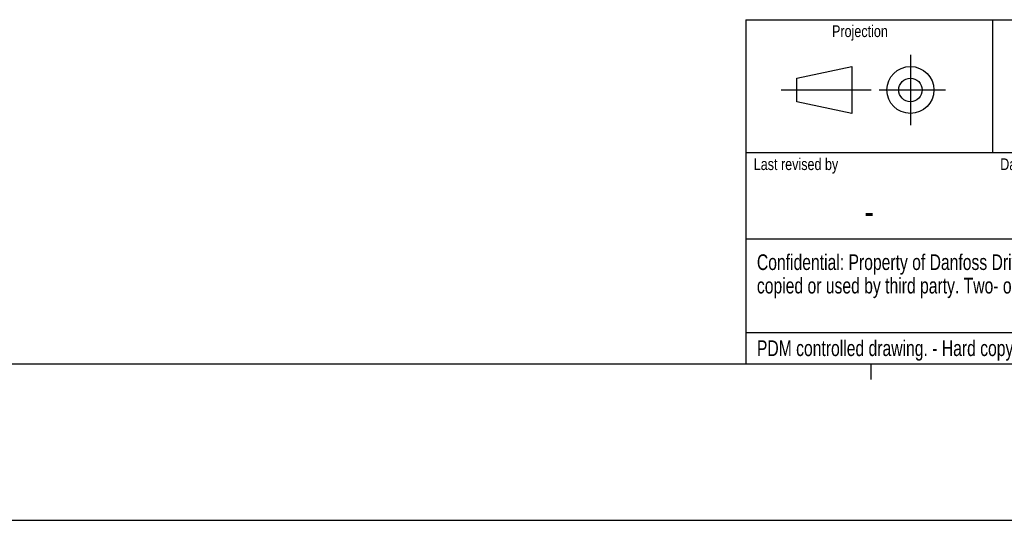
# Model space of a CAD drawing. Extents: x 0 to 594, y 0 to 420.
# Tile 48 of 126: x 300 to 426, y 0 to 64. Entities that reach past the tile are written whole.
import ezdxf
from ezdxf.enums import TextEntityAlignment as Align

# ---------------------------------------------------------------- set-up
doc = ezdxf.new("R2010")
doc.units = 0
doc.header["$LTSCALE"] = 32.67
doc.layers.get('0').update_dxf_attribs({"linetype": 'CONTINUOUS'})
doc.styles.get("Standard").update_dxf_attribs({"font": 'txt', "width": 0.8})

# ---------------------------------------------------------------- blocks, each defined once
blk = doc.blocks.new('FORMAT_BL0', base_point=(477.8, 42.53))
at = {"color": 3, "linetype": 'CONTINUOUS'}
for p, q in [((414.02, 59.52), (414.02, 50.52)), ((399.52, 56.52), (406.52, 58.02)), ((406.52, 58.02), (406.52, 52.02)), ((399.52, 53.52), (399.52, 56.52)), ((397.52, 55.02), (409.02, 55.02)), ((410.02, 55.02), (418.52, 55.02)), ((406.52, 52.02), (399.52, 53.52))]:
    blk.add_line(p, q, dxfattribs=at)
for radius in [3, 1.5]:
    blk.add_circle((414.02, 55.02), radius, dxfattribs=at)
at = {"color": 5, "linetype": 'CONTINUOUS', "width": 0.8}
for s, p in [('Projection', (404, 61.78)), ('Last revised by', (394, 44.78)), ('Date', (425.5, 44.78))]:
    blk.add_text(s, height=1.5, dxfattribs=at).set_placement(p)

msp = doc.modelspace()

# ---------------------------------------------------------------- linework, layer by layer
at = {"color": 2, "linetype": 'CONTINUOUS'}
for p, q in [((393, 64), (573, 64)), ((393, 64), (393, 20)), ((424.5, 64), (424.5, 47)), ((393, 47), (456, 47)), ((393, 36), (517.5, 36)), ((393, 24), (517.5, 24)), ((393, 20), (573, 20)), ((409, 18), (409, 20))]:
    msp.add_line(p, q, dxfattribs=at)
at = {"color": 7, "linetype": 'CONTINUOUS'}
for p, q in [((21, 20), (573, 20)), ((0, 0), (594, 0))]:
    msp.add_line(p, q, dxfattribs=at)

# ---------------------------------------------------------------- block references
at = {"color": 2, "linetype": 'CONTINUOUS'}
msp.add_blockref('FORMAT_BL0', (477.801, 42.526), dxfattribs=at)

# ---------------------------------------------------------------- texts
at = {"color": 5, "linetype": 'CONTINUOUS', "width": 0.8}
msp.add_text('-', height=3.5, dxfattribs=at).set_placement((408.75, 37.75), align=Align.CENTER)
at = {"color": 5, "linetype": 'CONTINUOUS', "width": 0.75}
for s, p in [('Confidential: Property of Danfoss Drives A/S. Not to be handed over to,', (394.4, 32)), ('copied or used by third party. Two- or three dimensional reproduction', (394.4, 29)), ('PDM controlled drawing. - Hard copy not valid without frozen date in ID stamp.', (394.4, 21))]:
    msp.add_text(s, height=2, dxfattribs=at).set_placement(p)

doc.saveas('drawing.dxf')
